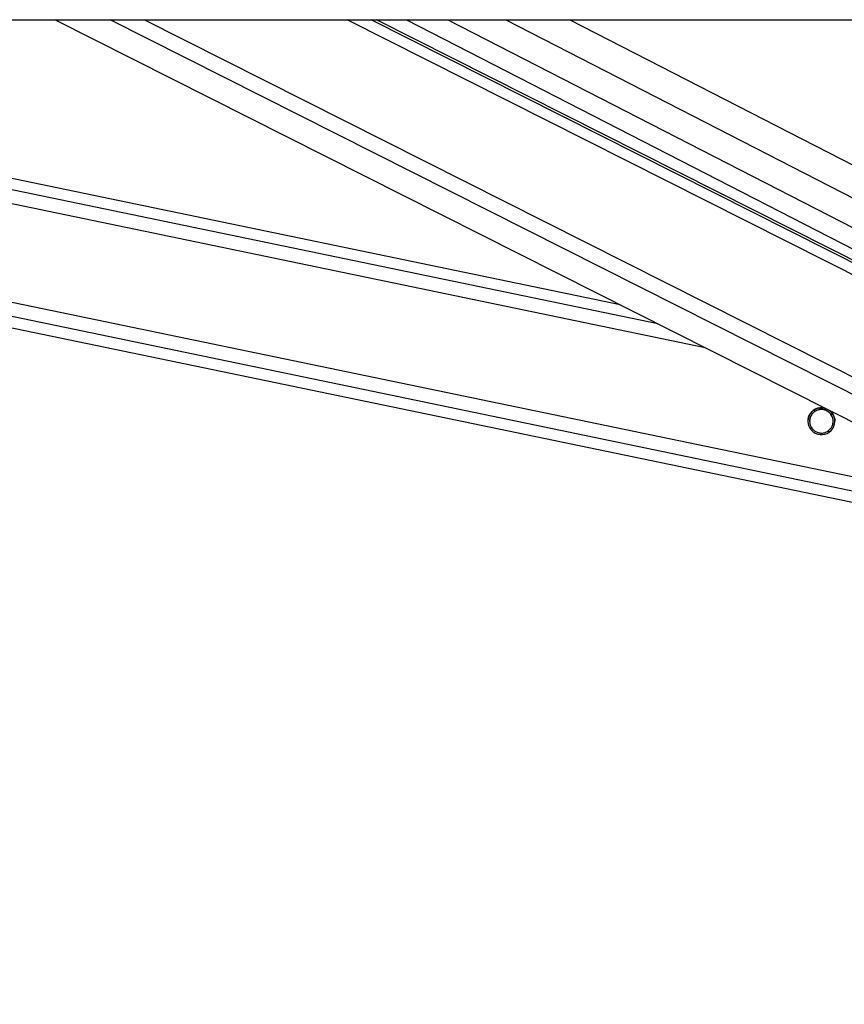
# Model space of a CAD drawing. Header units: millimetres. Extents: x 20 to 22981, y 40 to 19992.
# Tile 58 of 143: x 9044 to 9338, y 6262 to 6612. Entities that reach past the tile are written whole.
import ezdxf

# ---------------------------------------------------------------- set-up
doc = ezdxf.new("R2010")
doc.units = ezdxf.units.MM
doc.header["$LTSCALE"] = 2
doc.layers.add('COMPONENT_GEOMETRY', color=7, linetype='Continuous')
doc.styles.add('SLDTEXTSTYLE0', font='TXT', dxfattribs={"width": 0.75})
doc.dimstyles.new('SLDDIMSTYLE0', dxfattribs={"dimtxt": 100, "dimasz": 6.604, "dimexe": 0, "dimexo": 0.0625, "dimgap": 25, "dimtad": 0, "dimtih": 1, "dimtoh": 1, "dimdec": 0, "dimrnd": 1e-09, "dimzin": 12, "dimdsep": 46, "dimtxsty": 'SLDTEXTSTYLE0', "dimsah": 1, "dimcen": 0.09, "dimadec": 0, "dimazin": 3, "dimtfac": 1, "dimtdec": 0, "dimtofl": 0, "dimtmove": 0, "dimatfit": 3, "dimfxl": 1, "dimfrac": 2, "dimtolj": 1, "dimtzin": 12, "dimarcsym": 0})

# ---------------------------------------------------------------- blocks, each defined once
blk = doc.blocks.new('_D_5')
at = {"layer": 'COMPONENT_GEOMETRY', "color": 7}
for p, q in [((10396.87, 6612.47), (10396.87, 4529.82)), ((10196.8, 4509.51), (10166.33, 4509.51)), ((10166.33, 4509.51), (10166.33, 4350.76)), ((10596.94, 4509.51), (10627.41, 4509.51)), ((10627.41, 4509.51), (10627.41, 4350.76)), ((10166.33, 4350.76), (10196.8, 4350.76)), ((10627.41, 4350.76), (10596.94, 4350.76)), ((10396.87, 2118.49), (10396.87, 4201.14)), ((6979.83, 2118.49), (10403.22, 2118.49))]:
    blk.add_line(p, q, dxfattribs=at)
for points in [[(10396.87, 6612.47), (10395.85, 6605.86), (10397.88, 6605.86)], [(10396.87, 2118.49), (10397.88, 2125.1), (10395.85, 2125.1)]]:
    blk.add_solid(points, dxfattribs=at)
at = {"layer": 'COMPONENT_GEOMETRY', "color": 7, "char_height": 100, "attachment_point": 1, "style": 'SLDTEXTSTYLE0'}
for s, insert in [('7\'4.46"', (10196.8, 4479.66)), ('2247mm', (10124.09, 4330.05))]:
    blk.add_mtext(s, dxfattribs=dict(at, insert=insert))

msp = doc.modelspace()

# ---------------------------------------------------------------- linework, layer by layer
at = {"color": 7, "linetype": 'Continuous', "lineweight": 25}
for p, q in [((6966.76, 6612.47), (9506.66, 6612.47)), ((8513.58, 6612.47), (9355.99, 6437.49)), ((9258.33, 6510.89), (8769.28, 6612.47)), ((9057.09, 6612.47), (9394.08, 6442.36)), ((9415.7, 6489.2), (9171.49, 6612.47)), ((9182.22, 6612.47), (9414.56, 6493.07))]:
    msp.add_line(p, q, dxfattribs=at)
at = {"color": 8, "linetype": 'Continuous', "lineweight": 25}
for p, q in [((9356.78, 6441.33), (8532.84, 6612.47)), ((9357.78, 6446.15), (8557.07, 6612.47)), ((9288.6, 6495.61), (8725.98, 6612.47)), ((9271.68, 6504.15), (8750.18, 6612.47)), ((9408.45, 6444.99), (9076.67, 6612.47)), ((9411.43, 6449.63), (9088.85, 6612.47)), ((9419.56, 6481.98), (9161.06, 6612.47)), ((9418.91, 6486.62), (9169.58, 6612.47)), ((9196.94, 6612.47), (9421.1, 6497.27)), ((9217.54, 6612.47), (9427.06, 6504.79)), ((9240.37, 6612.47), (9429.78, 6515.13)), ((9327.81, 6473.09), (9327.03, 6473.25)), ((9334.15, 6471.77), (9333.35, 6471.94)), ((9326.54, 6467.01), (9325.73, 6467.17)), ((9332.89, 6465.69), (9332.08, 6465.86))]:
    msp.add_line(p, q, dxfattribs=at)
at = {"color": 7, "linetype": 'Continuous', "lineweight": 25}
msp.add_arc((9329.95, 6469.48), 4.8, 75.1965, 51.2362, dxfattribs=at)
for points, knots in [([(9325.2, 6469.47), (9325.18, 6469.68), (9325.15, 6470.3), (9325.47, 6471.32), (9326.03, 6472.34), (9326.52, 6472.83), (9326.77, 6473.07)], [0, 0, 0, 0, 0.152879, 0.449969, 0.7274, 1, 1, 1, 1]), ([(9327.81, 6473.09), (9327.44, 6472.82), (9326.76, 6472.33), (9326.06, 6471.21), (9325.72, 6470.01), (9325.75, 6468.83), (9326.03, 6467.81), (9326.38, 6467.26), (9326.54, 6467.01)], [0, 0, 0, 0, 0.204636, 0.376335, 0.548834, 0.703363, 0.864285, 1, 1, 1, 1]), ([(9327.81, 6473.06), (9327.44, 6472.79), (9326.75, 6472.3), (9326.07, 6471.18), (9325.74, 6470.19), (9325.77, 6469.61), (9325.78, 6469.44)], [0, 0, 0, 0, 0.33088, 0.608503, 0.887419, 1, 1, 1, 1]), ([(9326.77, 6473.07), (9327.11, 6473.33), (9327.8, 6473.86), (9329.18, 6474.27), (9330.48, 6474.33), (9331.22, 6474.05), (9331.51, 6473.95)], [0, 0, 0, 0, 0.272227, 0.54404, 0.82401, 1, 1, 1, 1]), ([(9333.35, 6471.94), (9333.09, 6472.23), (9332.59, 6472.83), (9331.47, 6473.45), (9330.21, 6473.73), (9328.9, 6473.62), (9328.17, 6473.26), (9327.81, 6473.09)], [0, 0, 0, 0, 0.1964524, 0.3926501, 0.5933582, 0.7988178, 1, 1, 1, 1]), ([(9333.35, 6471.91), (9333.09, 6472.2), (9332.59, 6472.8), (9331.47, 6473.42), (9330.21, 6473.7), (9328.9, 6473.59), (9328.17, 6473.23), (9327.81, 6473.06)], [0, 0, 0, 0, 0.196452, 0.39265, 0.593358, 0.798818, 1, 1, 1, 1]), ([(9332.62, 6473.39), (9332.87, 6473.22), (9333.54, 6472.79), (9334.03, 6472.04), (9334.26, 6471.58), (9334.29, 6471.5)], [0, 0, 0, 0, 0.3408053, 0.8967394, 1, 1, 1, 1]), ([(9332.08, 6465.86), (9332.45, 6466.12), (9333.13, 6466.61), (9333.83, 6467.73), (9334.17, 6468.92), (9334.14, 6470.11), (9333.86, 6471.13), (9333.51, 6471.68), (9333.35, 6471.94)], [0, 0, 0, 0, 0.204636, 0.3763353, 0.5488341, 0.7033628, 0.8642848, 1, 1, 1, 1]), ([(9334.11, 6469.45), (9334.11, 6469.65), (9334.13, 6470.25), (9333.85, 6471.1), (9333.5, 6471.65), (9333.35, 6471.91)], [0, 0, 0, 0, 0.222525, 0.644296, 1, 1, 1, 1]), ([(9334.29, 6471.5), (9334.38, 6471.31), (9334.54, 6470.92), (9334.69, 6470.27), (9334.76, 6469.77), (9334.74, 6469.51), (9334.74, 6469.47)], [0, 0, 0, 0, 0.316137, 0.639493, 0.956151, 1, 1, 1, 1]), ([(9326.54, 6467.01), (9326.8, 6466.71), (9327.3, 6466.11), (9328.43, 6465.49), (9329.68, 6465.21), (9330.99, 6465.32), (9331.72, 6465.68), (9332.08, 6465.86)], [0, 0, 0, 0, 0.196452, 0.39265, 0.593358, 0.798818, 1, 1, 1, 1])]:
    msp.add_open_spline(points, degree=3, knots=knots, dxfattribs=at)

# ---------------------------------------------------------------- dimensions: what is measured, and where the dimension line sits
at = {"layer": 'COMPONENT_GEOMETRY', "color": 7}
dim = msp.add_linear_dim(base=(10396.87, 6612.47), p1=(6977.29, 2118.49), p2=(12075.31, 6612.47), angle=90, dimstyle='SLDDIMSTYLE0', dxfattribs=at)
dim.commit()
dim.dimension.update_dxf_attribs({"geometry": '_D_5', "text_midpoint": (10396.87, 4365.48), "dimtype": 160})

doc.saveas('drawing.dxf')
